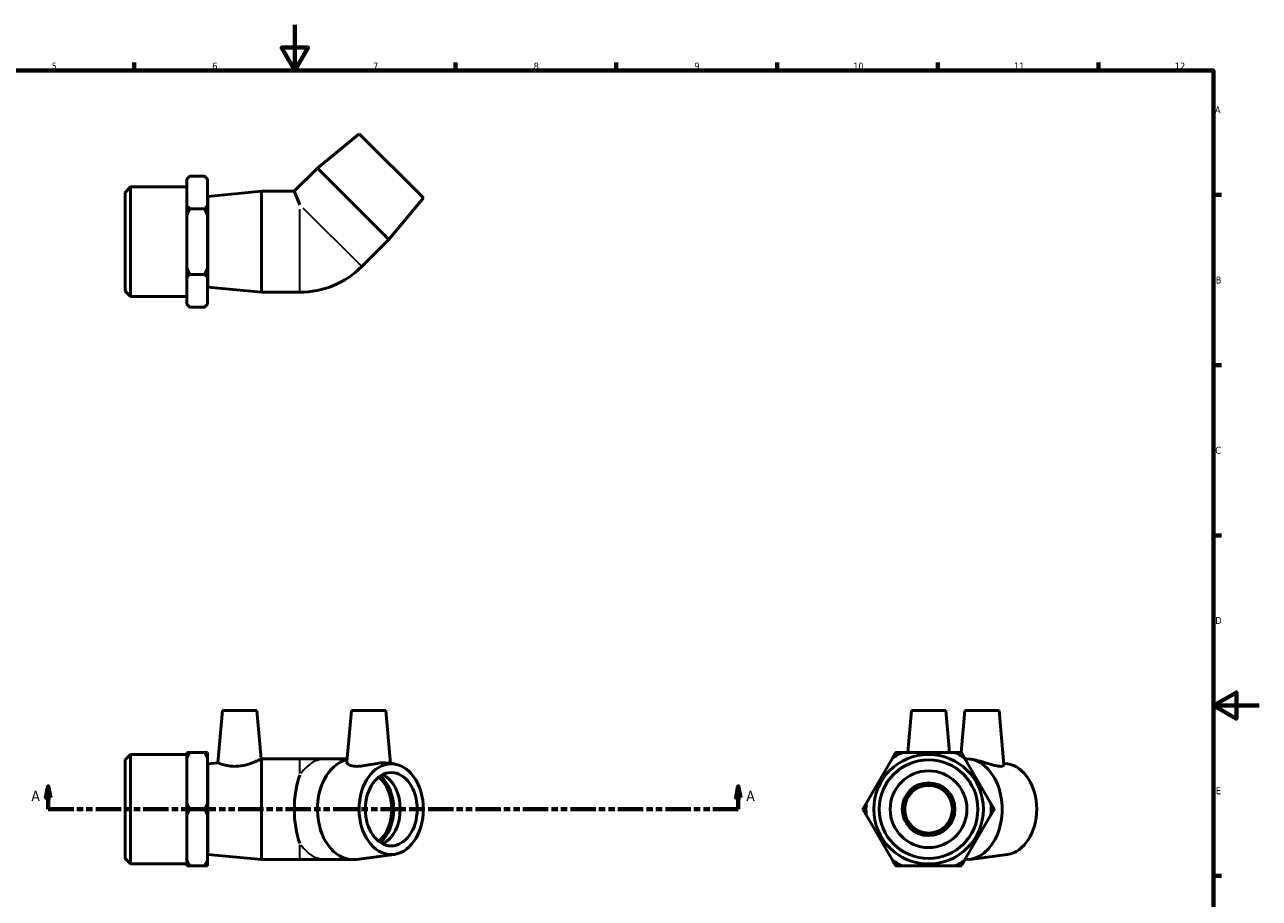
# Model space of a CAD drawing. Header units: millimetres. Extents: x 0 to 899, y -168 to 594.
# Tile 3 of 3: x 303 to 841, y 213 to 594. Entities that reach past the tile are written whole.
import ezdxf

# ---------------------------------------------------------------- set-up
doc = ezdxf.new("R2010")
doc.units = ezdxf.units.MM
doc.linetypes.add('DOUBLE_DASH_CHAIN', pattern=[1.2403, 0.6614, -0.0827, 0.1654, -0.0827, 0.1654, -0.0827])
for name, color, linetype, lineweight in [('Border (ANSI)', 7, 'Continuous', 70), ('Section Line (ANSI)', 7, 'DOUBLE_DASH_CHAIN', 70), ('Visible (ANSI)', 7, 'Continuous', 50), ('Visible Narrow (ANSI)', 7, 'Continuous', 35)]:
    doc.layers.add(name, color=color, linetype=linetype, lineweight=lineweight)
doc.styles.add('Label Text (ANSI)', font='tahoma.ttf')
doc.styles.add('Note Text (ANSI)', font='tahoma.ttf')

# ---------------------------------------------------------------- blocks, each defined once
blk = doc.blocks.new('Borders Default Border')
at = {"layer": 'Border (ANSI)'}
for p, q in [((350.42, 574), (350.42, 577.45)), ((490.58, 574), (490.58, 577.45)), ((560.67, 574), (560.67, 577.45)), ((630.75, 574), (630.75, 577.45)), ((700.83, 574), (700.83, 577.45)), ((770.92, 574), (770.92, 577.45)), ((821, 519.75), (824.45, 519.75)), ((821, 445.5), (824.45, 445.5)), ((821, 371.25), (824.45, 371.25)), ((821, 222.75), (824.45, 222.75))]:
    blk.add_line(p, q, dxfattribs=at)
at = {"layer": 'Border (ANSI)', "flags": 128}
for points in [[(420.5, 594), (420.5, 574), (414.73, 584), (426.27, 584), (420.5, 574)], [(20, 20), (20, 574), (821, 574), (821, 20), (20, 20)], [(841, 297), (821, 297), (831, 302.77), (831, 291.23), (821, 297)]]:
    blk.add_lwpolyline(points, dxfattribs=at)
at = {"layer": 'Border (ANSI)', "color": 230, "true_color": 0xff0080, "attachment_point": 7, "style": 'Note Text (ANSI)'}
for s, insert, char_height in [('5', (314.48, 574.34), 3.05), ('6', (384.49, 574.34), 3.05), ('7', (454.6, 574.4), 3.05), ('8', (524.63, 574.33), 3.05), ('9', (594.7, 574.34), 3.05), ('10', (663.96, 574.34), 3.048), ('11', (734.04, 574.4), 3.048), ('12', (804.13, 574.4), 3.048), ('A', (821.63, 555.35), 3.05), ('B', (821.99, 481.1), 3.05), ('C', (821.8, 406.8), 3.05), ('D', (821.81, 332.6), 3.05), ('E', (822.05, 258.35), 3.05)]:
    blk.add_mtext(s, dxfattribs=dict(at, insert=insert, char_height=char_height))
blk = doc.blocks.new('2dTransSection0')
at = {"layer": 'Section Line (ANSI)', "linetype": 'Continuous'}
for p, q in [((313, 261.81), (312, 256.81)), ((313, 256.81), (313, 261.81)), ((314, 256.81), (313, 261.81)), ((613.85, 261.81), (612.85, 256.81)), ((613.85, 256.81), (613.85, 261.81)), ((614.85, 256.81), (613.85, 261.81)), ((312, 256.81), (314, 256.81)), ((313, 251.81), (313, 256.81)), ((612.85, 256.81), (614.85, 256.81)), ((613.85, 251.81), (613.85, 256.81)), ((313, 251.81), (324.1, 251.81)), ((602.76, 251.81), (613.85, 251.81))]:
    blk.add_line(p, q, dxfattribs=at)
at = {"layer": 'Section Line (ANSI)', "linetype": 'DOUBLE_DASH_CHAIN', "ltscale": 16.686979}
blk.add_line((313, 251.81), (613.85, 251.81), dxfattribs=at)
at = {"layer": 'Section Line (ANSI)', "linetype": 'Continuous', "flags": 128}
for points in [[(314, 256.81), (313, 261.81), (312, 256.81), (314, 256.81)], [(614.85, 256.81), (613.85, 261.81), (612.85, 256.81), (614.85, 256.81)]]:
    blk.add_lwpolyline(points, dxfattribs=at)
at = {"layer": 'Section Line (ANSI)'}
for points in [[(314, 256.81), (313, 261.81), (312, 256.81), (314, 256.81)], [(614.85, 256.81), (613.85, 261.81), (612.85, 256.81), (614.85, 256.81)]]:
    blk.add_solid(points, dxfattribs=at)
at = {"layer": 'Section Line (ANSI)', "char_height": 4.57, "attachment_point": 7, "style": 'Label Text (ANSI)'}
for insert in [(305.64, 255.31), (617.32, 255.31)]:
    blk.add_mtext('A', dxfattribs=dict(at, insert=insert))

msp = doc.modelspace()

# ---------------------------------------------------------------- linework, layer by layer
at = {"layer": 'Visible (ANSI)'}
for p, q in [((448.53, 546.459), (430.357, 531.398)), ((448.53, 546.459), (476.531, 518.458)), ((373.431, 526.601), (374.751, 527.921)), ((381.111, 527.921), (374.751, 527.921)), ((382.431, 526.601), (381.111, 527.921)), ((430.357, 531.398), (420.281, 521.321)), ((430.357, 531.398), (461.47, 500.285)), ((346.531, 520.833), (348.921, 523.223)), ((348.921, 523.223), (348.921, 475.42)), ((348.921, 523.223), (373.431, 523.223)), ((373.431, 526.488), (373.431, 526.601)), ((373.431, 515.055), (373.431, 526.488)), ((382.431, 526.601), (382.431, 526.488)), ((382.431, 526.488), (382.431, 515.055)), ((346.531, 477.81), (346.531, 520.833)), ((382.531, 519.121), (406.031, 521.321)), ((382.531, 479.521), (382.531, 519.121)), ((406.031, 477.321), (406.031, 521.321)), ((406.031, 521.321), (420.281, 521.321)), ((420.281, 521.321), (422.701, 515.479)), ((476.531, 518.458), (461.47, 500.285)), ((373.431, 510.755), (373.431, 515.055)), ((381.111, 513.621), (374.751, 513.621)), ((382.431, 515.321), (382.531, 515.321)), ((382.431, 515.055), (382.431, 510.755)), ((373.431, 487.888), (373.431, 510.755)), ((382.431, 510.755), (382.431, 487.888)), ((461.47, 500.285), (449.682, 488.497)), ((373.431, 483.588), (373.431, 487.888)), ((381.111, 485.021), (374.751, 485.021)), ((382.431, 487.888), (382.431, 483.588)), ((373.431, 472.155), (373.431, 483.588)), ((382.431, 483.588), (382.431, 472.155)), ((382.431, 483.321), (382.531, 483.321)), ((382.531, 479.521), (406.031, 477.321)), ((346.531, 477.81), (348.921, 475.42)), ((348.921, 475.42), (373.431, 475.42)), ((406.031, 477.321), (422.701, 477.321)), ((373.431, 472.041), (373.431, 472.155)), ((373.431, 472.041), (374.751, 470.721)), ((381.111, 470.721), (374.751, 470.721)), ((382.431, 472.041), (381.111, 470.721)), ((382.431, 472.155), (382.431, 472.041)), ((388.994, 294.812), (387.001, 272.03)), ((388.994, 294.812), (403.994, 294.812)), ((403.994, 294.812), (405.833, 273.793)), ((445.158, 294.812), (443.205, 272.491)), ((445.158, 294.812), (460.158, 294.812)), ((460.158, 294.812), (462.175, 271.746)), ((689.303, 294.812), (687.708, 276.58)), ((689.303, 294.812), (704.303, 294.812)), ((704.303, 294.812), (705.898, 276.58)), ((712.567, 294.812), (710.972, 276.58)), ((712.567, 294.812), (727.567, 294.812)), ((727.567, 294.812), (729.638, 271.134)), ((346.531, 273.323), (348.921, 275.713)), ((348.921, 275.713), (348.921, 227.91)), ((348.921, 275.713), (373.431, 275.713)), ((373.431, 274.098), (373.431, 276.58)), ((374.751, 276.58), (381.111, 276.58)), ((382.431, 276.58), (382.431, 274.098)), ((708.237, 276.58), (685.369, 276.58)), ((346.531, 230.3), (346.531, 273.323)), ((373.431, 254.294), (373.431, 274.098)), ((382.431, 274.098), (382.431, 254.294)), ((382.531, 271.612), (387.001, 272.03)), ((382.531, 232.012), (382.531, 271.612)), ((405.833, 273.793), (406.031, 273.812)), ((406.031, 229.812), (406.031, 273.812)), ((406.031, 273.812), (422.701, 273.812)), ((434.126, 273.812), (422.701, 273.812)), ((443.32, 273.812), (434.126, 273.812)), ((463.841, 271.525), (460.579, 271.958)), ((681.07, 274.098), (669.636, 254.294)), ((723.97, 254.294), (712.536, 274.098)), ((713.323, 273.812), (712.701, 273.812)), ((715.071, 273.676), (714.779, 273.715)), ((731.25, 271.525), (729.585, 271.746)), ((382.431, 267.812), (382.531, 267.812)), ((373.431, 249.329), (373.431, 254.294)), ((382.431, 254.294), (382.431, 249.329)), ((373.431, 229.526), (373.431, 249.329)), ((381.111, 251.812), (374.751, 251.812)), ((382.431, 249.329), (382.431, 229.526)), ((669.636, 249.329), (681.07, 229.526)), ((712.536, 229.526), (723.97, 249.329)), ((382.431, 235.812), (382.531, 235.812)), ((382.531, 232.012), (406.031, 229.812)), ((463.841, 232.098), (447.37, 229.908)), ((731.25, 232.098), (714.779, 229.908)), ((346.531, 230.3), (348.921, 227.91)), ((348.921, 227.91), (373.431, 227.91)), ((373.431, 227.043), (373.431, 229.526)), ((381.111, 227.043), (374.751, 227.043)), ((382.431, 229.526), (382.431, 227.043)), ((406.031, 229.812), (422.701, 229.812)), ((422.701, 229.812), (434.126, 229.812)), ((445.913, 229.812), (434.126, 229.812)), ((685.369, 227.043), (708.237, 227.043)), ((713.323, 229.812), (712.701, 229.812))]:
    msp.add_line(p, q, dxfattribs=at)
for radius in [23.901, 21.511, 16.731, 11.5, 10.4]:
    msp.add_circle((696.803, 251.812), radius, dxfattribs=at)
for centre, radius, start, end in [((422.701, 515.479), 38.157, 270, 315), ((696.803, 251.812), 27.28, 114.77918, 125.22082), ((696.803, 251.812), 27.28, 54.77918, 65.22082), ((696.803, 251.812), 27.28, 174.77918, 185.22082), ((696.803, 251.812), 27.28, 354.77918, 5.22082), ((696.803, 251.812), 27.28, 234.77918, 245.22082), ((696.803, 251.812), 27.28, 294.77918, 305.22082)]:
    msp.add_arc(centre, radius, start, end, dxfattribs=at)
for centre, major_axis, ratio, start_param, end_param in [((445.913, 251.812), (0, -22), 0.7071068, 3.3108674, 6.3769396), ((713.323, 251.812), (0, -22), 0.7071068, 0, 3.1415927), ((729.94, 251.812), (0, -19.8), 0.7071068, 0.0937543, 3.0478383), ((429.394, 251.812), (0, -22), 0.4142136, 3.9663961, 5.4583819), ((451.5, 251.812), (0, -16), 0.7071068, 0.5092242, 2.6323685), ((451.5, 251.812), (0, -17.105), 0.7071068, 0.5522008, 2.5893918), ((455.177, 251.812), (0, 16), 0.7071068, 3.4726044, 5.9521736)]:
    msp.add_ellipse(centre, major_axis=major_axis, ratio=ratio, start_param=start_param, end_param=end_param, dxfattribs=at)
for major_axis in [(0, -19.8), (0, -16)]:
    msp.add_ellipse((462.531, 251.812), major_axis=major_axis, ratio=0.7071068, dxfattribs=at)
for points in [[(373.431, 526.488), (374.018, 527.188), (374.751, 527.921)], [(381.111, 527.921), (381.845, 527.188), (382.431, 526.488)], [(374.751, 513.621), (374.018, 514.355), (373.431, 515.055)], [(373.431, 510.755), (374.018, 512.154), (374.751, 513.621)], [(382.431, 515.055), (381.845, 514.355), (381.111, 513.621)], [(381.111, 513.621), (381.845, 512.154), (382.431, 510.755)], [(374.751, 485.021), (374.018, 486.488), (373.431, 487.888)], [(373.431, 483.588), (374.018, 484.288), (374.751, 485.021)], [(382.431, 487.888), (381.845, 486.488), (381.111, 485.021)], [(381.111, 485.021), (381.845, 484.288), (382.431, 483.588)], [(374.751, 470.721), (374.018, 471.455), (373.431, 472.155)], [(382.431, 472.155), (381.845, 471.455), (381.111, 470.721)], [(374.751, 276.58), (374.018, 276.58), (373.431, 276.58)], [(373.431, 274.098), (374.018, 275.309), (374.751, 276.58)], [(382.431, 276.58), (381.845, 276.58), (381.111, 276.58)], [(381.111, 276.58), (381.845, 275.309), (382.431, 274.098)], [(682.503, 276.58), (681.769, 275.309), (681.07, 274.098)], [(685.369, 276.58), (683.97, 276.58), (682.503, 276.58)], [(711.103, 276.58), (709.636, 276.58), (708.237, 276.58)], [(712.536, 274.098), (711.836, 275.309), (711.103, 276.58)], [(374.751, 251.812), (374.018, 253.082), (373.431, 254.294)], [(382.431, 254.294), (381.845, 253.082), (381.111, 251.812)], [(669.636, 254.294), (668.936, 253.082), (668.203, 251.812)], [(725.403, 251.812), (724.669, 253.082), (723.97, 254.294)], [(373.431, 249.329), (374.018, 250.541), (374.751, 251.812)], [(381.111, 251.812), (381.845, 250.541), (382.431, 249.329)], [(668.203, 251.812), (668.936, 250.541), (669.636, 249.329)], [(723.97, 249.329), (724.669, 250.541), (725.403, 251.812)], [(374.751, 227.043), (374.018, 228.314), (373.431, 229.526)], [(373.431, 227.043), (374.018, 227.043), (374.751, 227.043)], [(382.431, 229.526), (381.845, 228.314), (381.111, 227.043)], [(381.111, 227.043), (381.845, 227.043), (382.431, 227.043)], [(681.07, 229.526), (681.769, 228.314), (682.503, 227.043)], [(682.503, 227.043), (683.97, 227.043), (685.369, 227.043)], [(708.237, 227.043), (709.636, 227.043), (711.103, 227.043)], [(711.103, 227.043), (711.836, 228.314), (712.536, 229.526)]]:
    msp.add_rational_spline(points, [1, 1.001318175, 1], degree=2, dxfattribs=at)
for points, knots in [([(396.013, 270.553), (394.851, 270.457), (393.624, 270.481), (391.397, 270.734), (390.395, 270.954), (388.819, 271.377), (388.135, 271.609), (387.226, 271.938), (387.001, 272.03), (387.001, 272.03)], [0, 0, 0, 0, 0.3502163, 0.3502163, 0.7004326, 0.7004326, 1.053926, 1.053926, 1.4074195, 1.4074195, 1.4074195, 1.4074195]), ([(405.833, 273.793), (405.833, 273.793), (405.581, 273.654), (404.591, 273.147), (403.853, 272.782), (402.148, 272.045), (401.052, 271.619), (398.624, 270.921), (397.29, 270.66), (396.013, 270.553)], [4.3302752, 4.3302752, 4.3302752, 4.3302752, 4.7033677, 4.7033677, 5.0764601, 5.0764601, 5.4610858, 5.4610858, 5.8457114, 5.8457114, 5.8457114, 5.8457114]), ([(460.577, 271.957), (460.216, 272.005), (459.808, 272.03), (458.537, 272.03), (457.491, 271.938), (455.214, 271.609), (453.982, 271.377), (451.676, 270.954), (450.438, 270.734), (448.13, 270.481), (447.059, 270.457), (445.261, 270.66), (444.475, 270.921), (443.445, 271.619), (443.199, 272.045), (443.202, 272.443), (443.203, 272.467), (443.205, 272.491)], [1.22176, 1.22176, 1.22176, 1.22176, 1.4074195, 1.4074195, 1.760913, 1.760913, 2.1144064, 2.1144064, 2.4646227, 2.4646227, 2.814839, 2.814839, 3.1994647, 3.1994647, 3.5840903, 3.5840903, 3.6086798, 3.6086798, 3.6086798, 3.6086798]), ([(729.638, 271.134), (729.655, 270.933), (729.474, 270.728), (728.653, 270.481), (727.989, 270.457), (726.338, 270.66), (725.236, 270.921), (722.833, 271.619), (721.529, 272.045), (719.114, 272.782), (717.833, 273.147), (716.095, 273.516), (715.568, 273.608), (715.073, 273.674)], [2.1312837, 2.1312837, 2.1312837, 2.1312837, 2.4646227, 2.4646227, 2.814839, 2.814839, 3.1994647, 3.1994647, 3.5840903, 3.5840903, 3.9571828, 3.9571828, 4.1277248, 4.1277248, 4.1277248, 4.1277248])]:
    msp.add_open_spline(points, degree=3, knots=knots, dxfattribs=at)
at = {"layer": 'Visible Narrow (ANSI)'}
for p, q in [((422.701, 477.479), (422.701, 513.579)), ((424.045, 514.135), (449.571, 488.609)), ((422.701, 267.396), (422.701, 273.793)), ((422.701, 229.83), (422.701, 236.227))]:
    msp.add_line(p, q, dxfattribs=at)
for major_axis, start_param, end_param in [((0, 22), 0.0412402, 0.7835632), ((0, -22), 5.4996221, 6.2419451)]:
    msp.add_ellipse((434.126, 251.812), major_axis=major_axis, ratio=0.7071068, start_param=start_param, end_param=end_param, dxfattribs=at)

# ---------------------------------------------------------------- block references
msp.add_blockref('Borders Default Border', (0, 0))
at = {"layer": 'Section Line (ANSI)'}
msp.add_blockref('2dTransSection0', (0, 0), dxfattribs=at)

doc.saveas('drawing.dxf')
